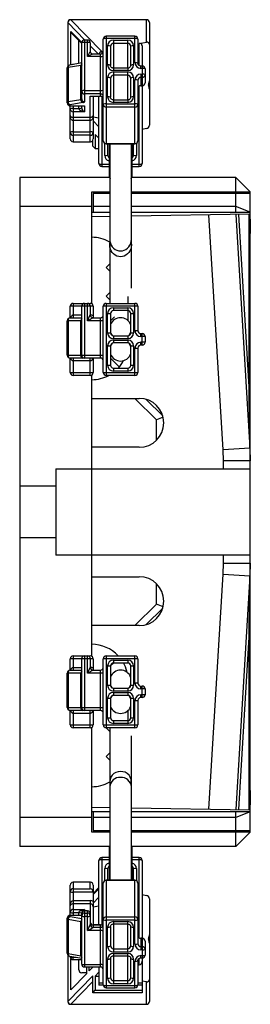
# Paper-space layout '_Links' of a CAD drawing. Header units: millimetres. Extents: x 0 to 16, y -34.2 to 34.2.
import ezdxf

# ---------------------------------------------------------------- set-up
doc = ezdxf.new("R2010")
doc.units = ezdxf.units.MM

psp = doc.layouts.new('_Links')

# ---------------------------------------------------------------- linework, layer by layer
at = {"color": 7, "linetype": 'Continuous', "lineweight": 25}
for p, q in [((3.337, 34.026), (3.337, 30.991)), ((3.339, 34.021), (3.337, 34.026)), ((4.517, 32.812), (3.339, 34.021)), ((3.339, 34.021), (3.339, 30.994)), ((8.8, 34.226), (3.537, 34.226)), ((3.537, 34.223), (3.537, 34.226)), ((3.537, 34.223), (5.7, 32.004)), ((8.8, 34.223), (3.537, 34.223)), ((8.8, 32.66), (8.8, 34.226)), ((9, 34.026), (9, 26.885)), ((3.554, 31.087), (3.554, 33.407)), ((3.554, 33.407), (4.302, 32.639)), ((3.609, 33.271), (4.3, 32.563)), ((5.8, 25.807), (5.8, 32.873)), ((8, 33.073), (6, 33.073)), ((6, 33.073), (6, 25.607)), ((8, 32.908), (6, 32.908)), ((8, 31.233), (8, 33.073)), ((8.2, 32.873), (8.2, 31.199)), ((4.1, 31.182), (4.1, 32.768)), ((4.3, 28.714), (4.3, 32.612)), ((4.7, 32.812), (4.5, 32.812)), ((4.5, 32.812), (4.5, 28.517)), ((4.7, 32.647), (4.5, 32.647)), ((4.7, 31.662), (4.7, 32.812)), ((4.9, 32.612), (4.9, 32.021)), ((5.477, 31.828), (4.9, 32.419)), ((6.1, 31.086), (6.1, 32.415)), ((6.3, 32.38), (6.3, 31.051)), ((6.5, 32.809), (7.5, 32.809)), ((6.5, 32.809), (6.5, 30.857)), ((7.5, 32.577), (6.5, 32.577)), ((7.5, 30.857), (7.5, 32.809)), ((7.7, 31.051), (7.7, 32.38)), ((7.9, 32.415), (7.9, 31.086)), ((8.3, 32.574), (8.8, 32.66)), ((8.3, 31.034), (8.3, 32.574)), ((8.5, 32.411), (8.5, 24.228)), ((5.6, 31.662), (4.7, 31.662)), ((5.6, 31.828), (5.094, 31.828)), ((5.6, 28.908), (5.6, 31.828)), ((5.7, 32.004), (5.7, 31.854)), ((3.3, 28.439), (3.3, 30.875)), ((4.241, 31.053), (3.359, 30.9)), ((3.359, 30.9), (3.359, 28.536)), ((4.3, 31.217), (3.466, 31.072)), ((3.737, 31.119), (3.7, 31.119)), ((3.7, 31.113), (3.7, 31.119)), ((4.241, 28.689), (4.241, 31.053)), ((7.5, 30.857), (6.5, 30.857)), ((6.5, 30.857), (6.5, 30.692)), ((7.5, 30.857), (7.5, 30.692)), ((8.5, 31.005), (8.4, 31.005)), ((8.4, 30.839), (8.4, 31.005)), ((8.5, 30.839), (8.4, 30.839)), ((8.7, 30.805), (8.7, 29.838)), ((6.1, 28.87), (6.1, 30.199)), ((6.3, 30.165), (6.3, 28.835)), ((7.5, 30.692), (6.5, 30.692)), ((6.5, 30.593), (7.5, 30.593)), ((6.5, 30.593), (6.5, 28.641)), ((7.5, 30.362), (6.5, 30.362)), ((7.5, 28.641), (7.5, 30.593)), ((7.7, 28.835), (7.7, 30.165)), ((7.9, 30.199), (7.9, 28.87)), ((8.4, 30.446), (8.5, 30.446)), ((8.4, 30.446), (8.4, 29.638)), ((8.5, 30.214), (8.4, 30.214)), ((8, 25.607), (8, 30.052)), ((8.2, 30.017), (8.2, 25.807)), ((8.3, 24.028), (8.3, 29.611)), ((8.4, 29.641), (8.5, 29.641)), ((8.4, 29.638), (8.5, 29.638)), ((4.5, 29.299), (5.6, 29.299)), ((5.6, 29.067), (4.5, 29.067)), ((4.9, 28.911), (5.6, 28.911)), ((4.9, 25.738), (4.9, 28.911)), ((4.969, 28.908), (5.6, 28.908)), ((5.1, 28.908), (5.1, 25.938)), ((5.5, 24.228), (5.5, 28.908)), ((5.7, 28.881), (5.7, 24.028)), ((3.359, 28.536), (4.241, 28.689)), ((3.401, 28.265), (3.5, 28.164)), ((4.383, 28.468), (3.5, 28.315)), ((3.5, 25.938), (3.5, 28.315)), ((3.5, 28.242), (4.5, 28.242)), ((3.5, 28.239), (4.431, 28.239)), ((3.7, 28.239), (3.7, 25.738)), ((4.1, 28.057), (4.1, 28.239)), ((4.3, 28.092), (4.3, 28.239)), ((4.5, 28.242), (4.5, 27.825)), ((6, 28.377), (8, 28.377)), ((8, 28.146), (6, 28.146)), ((7.5, 28.641), (6.5, 28.641)), ((6.5, 28.641), (6.5, 28.476)), ((7.5, 28.476), (6.5, 28.476)), ((7.5, 28.641), (7.5, 28.476)), ((3.7, 28.057), (4.1, 28.057)), ((4.5, 27.825), (3.7, 27.825)), ((3.7, 27.443), (4.9, 27.443)), ((5.5, 27.391), (5.1, 27.44)), ((4.9, 27.212), (3.7, 27.212)), ((5.1, 27.192), (5.5, 26.781)), ((3.7, 26.424), (4.9, 26.424)), ((4.9, 26.192), (3.7, 26.192)), ((5.5, 25.993), (5.246, 26.254)), ((5.246, 26.254), (5.246, 25.269)), ((8.8, 26.653), (8.5, 26.601)), ((3.7, 25.741), (4.9, 25.741)), ((3.7, 25.738), (4.9, 25.738)), ((5.077, 25.443), (5.077, 25.844)), ((5.077, 25.443), (5.246, 25.269)), ((5.9, 24.784), (5.9, 25.634)), ((6, 25.61), (8, 25.61)), ((6, 25.607), (8, 25.607)), ((6.1, 25.607), (6.1, 24.819)), ((6.2, 25.607), (6.2, 23.25)), ((6.25, 25.607), (6.25, 14.5)), ((7.75, 15.551), (7.75, 25.607)), ((7.8, 23.25), (7.8, 25.607)), ((7.9, 24.819), (7.9, 25.607)), ((8.1, 25.634), (8.1, 24.784)), ((5.246, 25.269), (5.5, 25.269)), ((5.7, 24.193), (6.2, 24.193)), ((5.7, 24.028), (6.2, 24.028)), ((7.8, 24.193), (8.3, 24.193)), ((7.8, 24.028), (8.3, 24.028)), ((6.25, 23.25), (0, 23.25)), ((0, 23.25), (0, -23.25)), ((15, 23.25), (7.75, 23.25)), ((15, 22.25), (15, 23.25)), ((16, 22.25), (15, 23.25)), ((5, 22.25), (6.25, 22.25)), ((5, 14.473), (5, 22.25)), ((5.1, 22.15), (5.1, 20.836)), ((6.25, 22.15), (5.1, 22.15)), ((7.75, 22.25), (16, 22.25)), ((16, 22.15), (7.75, 22.15)), ((9.5, 22.25), (9.5, 22.15)), ((15, 20.836), (15, 22.15)), ((16, -22.25), (16, 22.25)), ((5, 21.25), (0, 21.25)), ((6.25, 21.25), (5.1, 21.25)), ((15, 21.25), (7.75, 21.25)), ((16, 20.836), (15, 21.25)), ((5, 20.836), (6.25, 20.836)), ((6.25, 20.538), (5, 20.516)), ((7.75, 20.836), (16, 20.836)), ((15.98, 20.708), (7.75, 20.564)), ((14.112, 4.332), (13.135, 20.658)), ((15.001, 20.69), (15.973, 4.448)), ((15.179, 20.694), (15.92, 8.317)), ((15.92, 8.317), (15.92, 20.706)), ((6.25, 18.75), (6.215, 18.785)), ((6, 17), (6.25, 17.25)), ((6.25, 16.75), (6, 17)), ((6, 15), (6.25, 15.25)), ((3.7, 14.5), (4.9, 14.5)), ((3.7, 14.5), (3.7, 13.5)), ((4.5, 14.5), (4.5, 10.7)), ((4.7, 13.3), (4.7, 14.5)), ((6.25, 14.75), (6, 15)), ((6, 14.5), (6, 9.5)), ((6, 14.5), (8, 14.5)), ((7.5, 14.985), (7.5, 14.5)), ((8, 12.6), (8, 14.5)), ((5.1, 14.3), (3.5, 14.3)), ((3.5, 13.5), (3.5, 14.3)), ((3.7, 13.7), (4.3, 13.7)), ((4.3, 10.9), (4.3, 14.3)), ((4.7, 13.3), (4.9, 13.7)), ((4.9, 14.3), (4.9, 13.7)), ((5.1, 14.3), (5.1, 13.646)), ((8.2, 14.3), (5.8, 14.3)), ((5.8, 9.7), (5.8, 14.3)), ((6.1, 12.45), (6.1, 13.8)), ((6.1, 13.8), (6.3, 13.8)), ((6.3, 13.8), (6.3, 12.45)), ((6.5, 14.2), (7.5, 14.2)), ((6.5, 14.2), (6.5, 14)), ((7.5, 14), (6.5, 14)), ((7.5, 14.2), (7.5, 13.314)), ((7.7, 12.45), (7.7, 13.8)), ((7.7, 13.8), (7.9, 13.8)), ((7.9, 13.8), (7.9, 12.45)), ((8.2, 14.3), (8.2, 12.6)), ((4.3, 13.3), (3.3, 13.3)), ((3.3, 10.9), (3.3, 13.3)), ((3.359, 13.3), (3.359, 10.9)), ((3.5, 13.5), (4.3, 13.5)), ((4.241, 10.9), (4.241, 13.3)), ((5.1, 13.5), (4.7, 13.3)), ((5.8, 13.3), (4.7, 13.3)), ((5.1, 13.5), (5.6, 13.5)), ((5.6, 10.7), (5.6, 13.5)), ((6.3, 13.3), (6.577, 13.577)), ((6.1, 12.45), (6.3, 12.45)), ((7.7, 12.45), (7.9, 12.45)), ((8.2, 12.6), (8, 12.6)), ((8.4, 12.2), (8.4, 12.4)), ((8.4, 12.4), (8.5, 12.4)), ((8.5, 11.6), (8.5, 12.4)), ((6.5, 12.25), (6.5, 12.05)), ((6.5, 12.25), (7.5, 12.25)), ((7.5, 12.05), (6.5, 12.05)), ((6.5, 11.95), (6.5, 11.75)), ((6.5, 11.95), (7.5, 11.95)), ((7.5, 11.75), (6.5, 11.75)), ((7.5, 12.25), (7.5, 12.05)), ((7.5, 11.95), (7.5, 11.75)), ((8.7, 12.2), (8.4, 12.2)), ((8.4, 11.6), (8.4, 11.8)), ((8.7, 11.8), (8.4, 11.8)), ((8.7, 12.2), (8.7, 11.8)), ((6.1, 11.55), (6.3, 11.55)), ((6.1, 10.2), (6.1, 11.55)), ((6.3, 11.55), (6.3, 10.2)), ((7.7, 11.55), (7.9, 11.55)), ((7.7, 10.2), (7.7, 11.55)), ((7.9, 11.55), (7.9, 10.2)), ((8, 9.5), (8, 11.4)), ((8, 11.4), (8.2, 11.4)), ((8.2, 11.4), (8.2, 9.7)), ((8.5, 11.6), (8.4, 11.6)), ((3.3, 10.9), (5.8, 10.9)), ((5.6, 10.7), (3.5, 10.7)), ((3.5, 9.7), (3.5, 10.7)), ((3.7, 10.7), (3.7, 9.5)), ((4.9, 10.5), (3.7, 10.5)), ((4.9, 9.5), (4.9, 10.7)), ((5.1, 10.7), (5.1, 9.7)), ((6.911, 10.089), (6.3, 10.7)), ((3.5, 9.7), (5.1, 9.7)), ((5.8, 9.7), (8.2, 9.7)), ((6.1, 10.2), (6.3, 10.2)), ((6.5, 10), (6.5, 9.8)), ((6.5, 10), (7.5, 10)), ((7.5, 9.8), (6.5, 9.8)), ((7.5, 10), (7.5, 9.8)), ((7.7, 10.2), (7.9, 10.2)), ((4.9, 9.5), (3.7, 9.5)), ((5, -10.027), (5, 9.527)), ((8, 9.5), (6, 9.5)), ((15.973, 4.448), (15.92, 8.317)), ((5, 7.9), (8.3, 7.9)), ((9.5, 6.4), (8, 7.9)), ((8.775, 7.832), (9.932, 6.675)), ((9.955, 6.588), (9.5, 6.4)), ((9.5, 4.996), (9.5, 6.4)), ((8.3, 4.5), (5, 4.5)), ((15.973, 4.448), (14.112, 4.332)), ((14.135, 3.552), (14.112, 4.332)), ((15.973, 4.448), (16, 3.552)), ((14.135, 3), (14.135, 3.552)), ((16, 3.552), (14.135, 3.552)), ((2.5, 3), (16, 3)), ((2.5, 3), (2.5, -3)), ((2.5, 1.8), (0, 1.8)), ((2.5, -1.8), (0, -1.8)), ((16, -3), (2.5, -3)), ((14.135, -3.552), (14.135, -3)), ((14.112, -4.332), (14.135, -3.552)), ((14.135, -3.552), (16, -3.552)), ((16, -3.552), (15.973, -4.448)), ((5, -4.5), (8.3, -4.5)), ((13.135, -20.658), (14.112, -4.332)), ((14.112, -4.332), (15.973, -4.448)), ((15.973, -4.448), (15.001, -20.69)), ((15.92, -8.317), (15.973, -4.448)), ((9.5, -6.4), (9.5, -4.996)), ((8, -7.9), (9.5, -6.4)), ((9.932, -6.675), (8.775, -7.832)), ((9.955, -6.588), (9.5, -6.4)), ((8.3, -7.9), (5, -7.9)), ((15.92, -8.317), (15.179, -20.694)), ((15.92, -20.706), (15.92, -8.317)), ((5.1, -10.2), (3.5, -10.2)), ((3.5, -11), (3.5, -10.2)), ((3.7, -10), (4.9, -10)), ((3.7, -10), (3.7, -11)), ((4.3, -13.6), (4.3, -10.2)), ((4.5, -10), (4.5, -13.8)), ((4.7, -11.2), (4.7, -10)), ((4.9, -10.2), (4.9, -10.8)), ((5.1, -10.2), (5.1, -10.854)), ((8.2, -10.2), (5.8, -10.2)), ((5.8, -14.8), (5.8, -10.2)), ((6, -10), (6, -15)), ((6, -10), (8, -10)), ((8, -11.9), (8, -10)), ((8.2, -10.2), (8.2, -11.9)), ((3.7, -10.8), (4.3, -10.8)), ((4.7, -11.2), (4.9, -10.8)), ((6.1, -12.05), (6.1, -10.7)), ((6.1, -10.7), (6.3, -10.7)), ((6.3, -10.7), (6.5, -10.5)), ((6.3, -10.7), (6.3, -12.05)), ((6.5, -10.3), (7.5, -10.3)), ((6.5, -10.3), (6.5, -10.5)), ((7.5, -10.5), (6.5, -10.5)), ((7.5, -10.3), (7.5, -10.5)), ((7.7, -12.05), (7.7, -10.7)), ((7.7, -10.7), (7.9, -10.7)), ((7.9, -10.7), (7.9, -12.05)), ((4.3, -11.2), (3.3, -11.2)), ((3.3, -13.6), (3.3, -11.2)), ((3.359, -11.2), (3.359, -13.6)), ((3.5, -11), (4.3, -11)), ((4.241, -13.6), (4.241, -11.2)), ((5.1, -11), (4.7, -11.2)), ((5.8, -11.2), (4.7, -11.2)), ((5.1, -11), (5.6, -11)), ((5.6, -13.8), (5.6, -11)), ((6.358, -11.358), (6.3, -11.3)), ((6.1, -12.05), (6.3, -12.05)), ((6.5, -12.25), (6.5, -12.45)), ((6.5, -12.25), (7.5, -12.25)), ((7.5, -12.25), (7.5, -12.45)), ((7.7, -12.05), (7.9, -12.05)), ((8.2, -11.9), (8, -11.9)), ((8.4, -12.3), (8.4, -12.1)), ((8.4, -12.1), (8.5, -12.1)), ((8.7, -12.3), (8.4, -12.3)), ((8.5, -12.9), (8.5, -12.1)), ((8.7, -12.3), (8.7, -12.7)), ((6.1, -12.95), (6.3, -12.95)), ((6.1, -14.3), (6.1, -12.95)), ((6.3, -12.95), (6.3, -14.3)), ((7.5, -12.45), (6.5, -12.45)), ((6.5, -12.55), (6.5, -12.75)), ((6.5, -12.55), (7.5, -12.55)), ((7.5, -12.75), (6.5, -12.75)), ((7.5, -12.55), (7.5, -12.75)), ((7.7, -12.95), (7.9, -12.95)), ((7.7, -14.3), (7.7, -12.95)), ((7.9, -12.95), (7.9, -14.3)), ((8.4, -12.9), (8.4, -12.7)), ((8.7, -12.7), (8.4, -12.7)), ((8.5, -12.9), (8.4, -12.9)), ((3.3, -13.6), (5.8, -13.6)), ((8, -13.1), (8.2, -13.1)), ((8, -15), (8, -13.1)), ((8.2, -13.1), (8.2, -14.8)), ((5.6, -13.8), (3.5, -13.8)), ((3.5, -14.8), (3.5, -13.8)), ((3.7, -13.8), (3.7, -15)), ((4.9, -14), (3.7, -14)), ((4.9, -15), (4.9, -13.8)), ((5.1, -13.8), (5.1, -14.8)), ((6.1, -14.3), (6.3, -14.3)), ((7.5, -13.814), (7.5, -14.7)), ((7.7, -14.3), (7.9, -14.3)), ((3.5, -14.8), (5.1, -14.8)), ((4.9, -15), (3.7, -15)), ((5, -22.25), (5, -14.973)), ((5.8, -14.8), (8.2, -14.8)), ((6.25, -15.25), (6, -15)), ((8, -15), (6, -15)), ((6.25, -15), (6.25, -25.607)), ((6.5, -14.5), (6.5, -14.7)), ((6.5, -14.5), (7.5, -14.5)), ((7.5, -14.7), (6.5, -14.7)), ((7.75, -25.607), (7.75, -15.551)), ((6, -17), (6.25, -16.75)), ((6.25, -17.25), (6, -17)), ((6.215, -18.785), (6.25, -18.75)), ((5, -20.516), (6.25, -20.538)), ((6.25, -20.836), (5, -20.836)), ((5.1, -20.836), (5.1, -22.15)), ((7.75, -20.564), (15.98, -20.708)), ((16, -20.836), (7.75, -20.836)), ((16, -20.836), (15, -21.25)), ((15, -22.15), (15, -20.836)), ((5, -21.25), (0, -21.25)), ((6.25, -21.25), (5.1, -21.25)), ((15, -21.25), (7.75, -21.25)), ((6.25, -22.25), (5, -22.25)), ((5.1, -22.15), (6.25, -22.15)), ((7.75, -22.15), (16, -22.15)), ((16, -22.25), (7.75, -22.25)), ((9.5, -22.15), (9.5, -22.25)), ((15, -23.25), (15, -22.25)), ((16, -22.25), (15, -23.25)), ((6.25, -23.25), (0, -23.25)), ((6.2, -23.25), (6.2, -25.607)), ((15, -23.25), (7.75, -23.25)), ((7.8, -25.607), (7.8, -23.25)), ((5.5, -28.711), (5.5, -24.228)), ((6.2, -24.028), (5.7, -24.028)), ((5.7, -24.028), (5.7, -28.684)), ((6.2, -24.193), (5.7, -24.193)), ((8.3, -24.028), (7.8, -24.028)), ((8.3, -24.193), (7.8, -24.193)), ((8.3, -29.611), (8.3, -24.028)), ((8.5, -24.228), (8.5, -33.42)), ((5.9, -25.634), (5.9, -24.784)), ((6.1, -24.819), (6.1, -25.607)), ((7.9, -25.607), (7.9, -24.819)), ((8.1, -24.784), (8.1, -25.637)), ((3.5, -28.118), (3.5, -25.938)), ((4.9, -25.738), (3.7, -25.738)), ((3.7, -25.738), (3.7, -28.042)), ((4.9, -25.741), (3.7, -25.741)), ((4.9, -26.192), (4.9, -25.738)), ((5.1, -25.938), (5.1, -27.068)), ((5.8, -32.873), (5.8, -25.807)), ((8, -25.607), (6, -25.607)), ((6, -25.607), (6, -33.073)), ((8, -25.61), (6, -25.61)), ((8, -30.052), (8, -25.607)), ((8.2, -25.807), (8.2, -30.017)), ((3.7, -26.192), (4.9, -26.192)), ((5.1, -26.424), (3.7, -26.424)), ((5.5, -26.112), (5.1, -26.522)), ((5.5, -26.19), (5.1, -26.601)), ((8.5, -26.601), (8.8, -26.653)), ((3.7, -27.015), (4.9, -27.015)), ((4.9, -27.246), (3.7, -27.246)), ((4.9, -27.015), (4.9, -28.673)), ((5.5, -26.781), (5.1, -27.192)), ((9, -26.885), (9, -34.026)), ((4.3, -28.042), (3.5, -28.042)), ((4.3, -28.045), (3.5, -28.045)), ((3.7, -27.629), (4.5, -27.629)), ((4.1, -27.86), (3.7, -27.86)), ((4.1, -28.042), (4.1, -27.86)), ((4.3, -31.431), (4.3, -27.895)), ((4.5, -27.629), (4.5, -31.631)), ((4.7, -27.726), (4.5, -27.726)), ((4.7, -27.729), (4.5, -27.729)), ((4.5, -27.885), (4.7, -27.885)), ((4.7, -29.102), (4.7, -27.726)), ((5.1, -27.44), (5.5, -27.391)), ((5.1, -27.443), (5.1, -28.711)), ((3.3, -30.678), (3.3, -28.242)), ((4.241, -28.493), (3.359, -28.339)), ((3.359, -28.339), (3.359, -30.703)), ((3.5, -28.118), (4.3, -28.257)), ((4.241, -30.856), (4.241, -28.493)), ((4.7, -28.117), (4.5, -28.117)), ((5.6, -28.711), (5.094, -28.711)), ((5.1, -28.714), (5.1, -28.87)), ((5.6, -28.714), (5.1, -28.714)), ((5.6, -31.631), (5.6, -28.711)), ((6, -28.146), (8, -28.146)), ((8, -28.377), (6, -28.377)), ((6.5, -28.476), (7.5, -28.476)), ((6.5, -28.476), (6.5, -30.593)), ((6.5, -28.641), (7.5, -28.641)), ((7.5, -30.593), (7.5, -28.476)), ((5.6, -29.102), (4.7, -29.102)), ((5.1, -28.87), (5.6, -28.87)), ((6.1, -30.199), (6.1, -28.87)), ((6.3, -28.835), (6.3, -30.165)), ((7.7, -30.165), (7.7, -28.835)), ((7.9, -28.87), (7.9, -30.199)), ((8.5, -29.638), (8.4, -29.638)), ((8.4, -29.638), (8.4, -30.446)), ((8.5, -29.641), (8.4, -29.641)), ((8.7, -29.838), (8.7, -30.805)), ((3.337, -30.794), (3.337, -34.026)), ((3.339, -30.798), (3.339, -34.021)), ((3.359, -30.703), (4.241, -30.856)), ((6.5, -30.362), (7.5, -30.362)), ((7.5, -30.593), (6.5, -30.593)), ((6.5, -30.692), (7.5, -30.692)), ((6.5, -30.692), (6.5, -32.809)), ((7.5, -32.809), (7.5, -30.692)), ((8.4, -30.214), (8.5, -30.214)), ((8.5, -30.446), (8.4, -30.446)), ((3.466, -30.875), (4.3, -31.02)), ((3.5, -30.919), (3.5, -30.881)), ((3.554, -33.21), (3.554, -31.056)), ((3.7, -31.119), (3.7, -30.916)), ((3.7, -30.954), (3.919, -30.954)), ((3.7, -31.119), (4.3, -31.119)), ((4.1, -31.831), (4.1, -31.119)), ((4.5, -31.465), (5.6, -31.465)), ((6.1, -32.415), (6.1, -31.086)), ((6.3, -31.051), (6.3, -32.38)), ((6.5, -30.857), (7.5, -30.857)), ((7.7, -32.38), (7.7, -31.051)), ((7.9, -31.086), (7.9, -32.415)), ((8, -33.073), (8, -31.233)), ((8.2, -31.199), (8.2, -32.873)), ((8.2, -31.48), (8.3, -31.48)), ((8.3, -31.48), (8.3, -31.034)), ((8.4, -30.839), (8.5, -30.839)), ((8.4, -31.005), (8.4, -30.839)), ((8.4, -31.005), (8.5, -31.005)), ((3.554, -33.21), (4.65, -32.085)), ((4.65, -32.028), (4.3, -32.028)), ((4.5, -31.631), (5.6, -31.631)), ((4.65, -32.085), (4.65, -31.631)), ((4.824, -31.906), (4.824, -31.631)), ((4.824, -31.906), (5.093, -31.631)), ((5.5, -32.001), (5.246, -32.261)), ((5.5, -31.631), (5.5, -32.899)), ((3.339, -34.021), (5.077, -32.238)), ((5.077, -32.643), (3.537, -34.223)), ((5.077, -33.42), (5.077, -32.238)), ((5.246, -32.261), (5.5, -32.261)), ((5.246, -32.261), (5.246, -33.246)), ((5.5, -32.725), (5.8, -32.725)), ((6.5, -32.577), (7.5, -32.577)), ((7.5, -32.809), (6.5, -32.809)), ((8.2, -32.725), (8.5, -32.725)), ((8.8, -32.66), (8.5, -32.608)), ((8.8, -34.226), (8.8, -32.66)), ((5.077, -33.42), (5.246, -33.246)), ((8.5, -33.42), (5.077, -33.42)), ((5.246, -33.246), (8.5, -33.246)), ((5.802, -32.899), (5.5, -32.899)), ((6, -32.908), (8, -32.908)), ((6, -33.073), (8, -33.073)), ((8.5, -32.899), (8.198, -32.899)), ((3.339, -34.021), (3.337, -34.026)), ((3.537, -34.223), (8.8, -34.223)), ((3.537, -34.223), (3.537, -34.226)), ((3.537, -34.226), (8.8, -34.226))]:
    psp.add_line(p, q, dxfattribs=at)
at = {"color": 7, "linetype": 'Continuous', "lineweight": 25, "flags": 128}
for points in [[(3.359, 30.9), (3.345, 30.897), (3.334, 30.894), (3.324, 30.892), (3.315, 30.888), (3.309, 30.885), (3.304, 30.882), (3.301, 30.879), (3.3, 30.875)], [(4.3, 31.078), (4.299, 31.074), (4.296, 31.071), (4.291, 31.067), (4.285, 31.064), (4.276, 31.061), (4.266, 31.058), (4.255, 31.056), (4.241, 31.053)], [(3.359, 28.536), (3.345, 28.534), (3.334, 28.531), (3.324, 28.528), (3.315, 28.525), (3.309, 28.522), (3.304, 28.518), (3.301, 28.515), (3.3, 28.512)], [(4.3, 28.714), (4.299, 28.711), (4.296, 28.707), (4.291, 28.704), (4.285, 28.701), (4.276, 28.698), (4.266, 28.695), (4.255, 28.692), (4.241, 28.689)], [(4.383, 28.468), (4.409, 28.473), (4.433, 28.478), (4.453, 28.484), (4.47, 28.49), (4.483, 28.497), (4.492, 28.504), (4.498, 28.51), (4.5, 28.517)], [(3.5, 27.571), (3.503, 27.549), (3.512, 27.527), (3.527, 27.507), (3.547, 27.489), (3.571, 27.473), (3.6, 27.461), (3.632, 27.451), (3.665, 27.445), (3.7, 27.443)], [(3.7, 27.212), (3.665, 27.217), (3.632, 27.233), (3.6, 27.26), (3.571, 27.296), (3.547, 27.34), (3.527, 27.391), (3.512, 27.448), (3.503, 27.509), (3.5, 27.571)], [(4.5, 27.825), (4.431, 27.834), (4.363, 27.849), (4.3, 27.869), (4.243, 27.894), (4.194, 27.922), (4.154, 27.954), (4.124, 27.988), (4.106, 28.022), (4.1, 28.057)], [(4.9, 27.443), (4.939, 27.446), (4.977, 27.453), (5.011, 27.465), (5.041, 27.481), (5.066, 27.5), (5.085, 27.522), (5.096, 27.546), (5.1, 27.571)], [(5.1, 27.571), (5.097, 27.509), (5.088, 27.448), (5.073, 27.391), (5.053, 27.34), (5.029, 27.296), (5, 27.26), (4.968, 27.233), (4.935, 27.217), (4.9, 27.212)], [(15.98, 20.708), (15.995, 20.035), (16, 19.363)], [(6.25, 18.962), (6.261, 18.821), (6.295, 18.684), (6.35, 18.555), (6.425, 18.439), (6.518, 18.339), (6.625, 18.258), (6.743, 18.198), (6.87, 18.161), (7, 18.149), (7.13, 18.161), (7.257, 18.198), (7.375, 18.258), (7.482, 18.339), (7.575, 18.439), (7.65, 18.555), (7.705, 18.684), (7.739, 18.821), (7.75, 18.962), (7.75, 18.962)], [(7.727, 18.762), (7.739, 18.703), (7.75, 18.561), (7.739, 18.42), (7.705, 18.283), (7.65, 18.154), (7.575, 18.038), (7.482, 17.938), (7.375, 17.857), (7.257, 17.797), (7.13, 17.76), (7, 17.748), (6.87, 17.76), (6.743, 17.797), (6.625, 17.857), (6.518, 17.938), (6.425, 18.038), (6.35, 18.154), (6.295, 18.283), (6.261, 18.42), (6.25, 18.561), (6.261, 18.703), (6.267, 18.733)], [(6.436, 12.26), (6.307, 12.468), (6.3, 12.486)], [(7.7, 12.486), (7.693, 12.468), (7.564, 12.26)], [(6.3, 11.514), (6.307, 11.532), (6.436, 11.74)], [(7.564, 11.74), (7.693, 11.532), (7.7, 11.514)], [(7.193, -10.5), (7.31, -10.743), (7.435, -11.134)], [(6.436, -12.24), (6.307, -12.032), (6.3, -12.014)], [(7.7, -12.014), (7.693, -12.032), (7.564, -12.24)], [(6.3, -12.986), (6.307, -12.968), (6.436, -12.76)], [(7.564, -12.76), (7.693, -12.968), (7.7, -12.986)], [(16, -19.363), (15.995, -20.035), (15.98, -20.708)], [(3.5, -27.374), (3.504, -27.304), (3.515, -27.237), (3.534, -27.174), (3.559, -27.12), (3.589, -27.075), (3.623, -27.042), (3.661, -27.022), (3.7, -27.015)], [(3.7, -27.246), (3.661, -27.249), (3.623, -27.256), (3.589, -27.268), (3.559, -27.284), (3.534, -27.303), (3.515, -27.325), (3.504, -27.349), (3.5, -27.374)], [(4.1, -27.86), (4.106, -27.825), (4.124, -27.791), (4.154, -27.757), (4.194, -27.725), (4.243, -27.697), (4.3, -27.672), (4.363, -27.652), (4.431, -27.638), (4.5, -27.629)], [(3.359, -28.339), (3.345, -28.337), (3.334, -28.334), (3.324, -28.331), (3.315, -28.328), (3.309, -28.325), (3.304, -28.321), (3.301, -28.318), (3.3, -28.315)], [(4.3, -28.517), (4.299, -28.514), (4.296, -28.51), (4.291, -28.507), (4.285, -28.504), (4.276, -28.501), (4.266, -28.498), (4.255, -28.495), (4.241, -28.493)], [(3.359, -30.703), (3.345, -30.7), (3.334, -30.697), (3.324, -30.695), (3.315, -30.691), (3.309, -30.688), (3.304, -30.685), (3.301, -30.682), (3.3, -30.678)], [(4.3, -30.881), (4.299, -30.877), (4.296, -30.874), (4.291, -30.871), (4.285, -30.867), (4.276, -30.864), (4.266, -30.861), (4.255, -30.859), (4.241, -30.856)]]:
    psp.add_lwpolyline(points, dxfattribs=at)
at = {"color": 7, "linetype": 'Continuous', "lineweight": 25}
for centre, radius, start, end in [((3.537, 34.026), 0.2, 90, 180), ((3.544, 34.019), 0.204, 91.91658, 179.67642), ((8.802, 34.025), 0.198, 0.44191, 90.43519), ((3.748, 33.407), 0.194, 180.15557, 224.43529), ((5.998, 32.871), 0.198, 89.56481, 179.55809), ((5.952, 32.594), 0.318, 81.22054, 118.48161), ((8.002, 32.871), 0.198, 0.44191, 90.43519), ((8.048, 32.594), 0.318, 61.51839, 98.77946), ((4.5, 32.612), 0.2, 90, 180), ((4.452, 32.333), 0.318, 81.22054, 118.48161), ((4.702, 32.611), 0.198, 0.44191, 90.43519), ((4.748, 32.333), 0.318, 61.51839, 98.77946), ((6.497, 32.412), 0.397, 89.56481, 179.55809), ((6.148, 32.101), 0.318, 61.51839, 98.77946), ((6.498, 32.379), 0.198, 89.56481, 179.55809), ((7.503, 32.412), 0.397, 0.44191, 90.43519), ((7.502, 32.379), 0.198, 0.44191, 90.43519), ((7.852, 32.101), 0.318, 81.22054, 118.48161), ((8.337, 32.414), 0.163, 358.98897, 102.91589), ((8.836, 32.501), 0.164, 359.14667, 102.7582), ((6.864, 30.693), 2.371, 145.91778, 155.86384), ((5.43, 30.436), 1.427, 103.37964, 120.77332), ((5.702, 31.802), 0.202, 90.51936, 179.4461), ((5.6, 32.028), 0.2, 270, 0), ((5.648, 31.976), 0.318, 261.22054, 298.48161), ((3.5, 30.875), 0.2, 99.85108, 180), ((3.512, 30.924), 0.156, 107.38389, 188.89468), ((3.7, 30.919), 0.2, 90, 117.35435), ((4.436, 31.063), 0.194, 134.21101, 182.98466), ((6.148, 30.772), 0.318, 61.51839, 98.77946), ((6.497, 31.089), 0.397, 180.44191, 270.43519), ((7.503, 31.089), 0.397, 269.56481, 359.55809), ((7.852, 30.772), 0.318, 81.22054, 118.48161), ((8.048, 30.919), 0.318, 61.51839, 98.77946), ((8.397, 31.236), 0.397, 180.44191, 270.43519), ((8.502, 30.803), 0.198, 0.44191, 90.43519), ((8.548, 30.525), 0.318, 61.51839, 98.77946), ((6.497, 30.196), 0.397, 89.56481, 179.55809), ((6.148, 29.885), 0.318, 61.51839, 98.77946), ((6.498, 30.163), 0.198, 89.56481, 179.55809), ((7.503, 30.196), 0.397, 0.44191, 90.43519), ((7.502, 30.163), 0.198, 0.44191, 90.43519), ((7.852, 29.885), 0.318, 81.22054, 118.48161), ((8.397, 30.049), 0.397, 89.56481, 179.55809), ((8.398, 30.015), 0.198, 89.56481, 179.55809), ((8.548, 30.132), 0.318, 61.51839, 98.77946), ((8.502, 30.412), 0.198, 269.56481, 359.55809), ((8.048, 29.738), 0.318, 61.51839, 98.77946), ((8.398, 29.442), 0.198, 89.56481, 179.55809), ((8.4, 29.438), 0.2, 90, 180), ((8.5, 29.838), 0.2, 270, 0), ((8.502, 29.839), 0.198, 269.56481, 359.55809), ((4.452, 28.985), 0.318, 81.22054, 118.48161), ((4.498, 29.266), 0.198, 180.44191, 270.43519), ((4.963, 29.07), 0.171, 248.31833, 288.7322), ((5.648, 29.613), 0.318, 261.22054, 298.48161), ((5.602, 28.869), 0.198, 0.44191, 90.43519), ((5.602, 28.712), 0.198, 0.44191, 90.43519), ((5.6, 28.708), 0.2, 0, 90), ((6.148, 28.556), 0.318, 61.51839, 98.77946), ((6.497, 28.873), 0.397, 180.44191, 270.43519), ((7.503, 28.873), 0.397, 269.56481, 359.55809), ((7.852, 28.556), 0.318, 81.22054, 118.48161), ((3.498, 28.513), 0.198, 180.44191, 270.43519), ((3.5, 28.439), 0.2, 180, 270), ((3.498, 28.441), 0.198, 180.44191, 270.43519), ((3.573, 28.517), 0.215, 174.97153, 250.1381), ((4.148, 28.371), 0.318, 261.22054, 298.48161), ((4.456, 28.671), 0.215, 174.97153, 250.1381), ((4.498, 28.716), 0.198, 180.44191, 270.43519), ((4.603, 28.111), 0.304, 183.6297, 250.16083), ((4.437, 28.404), 0.173, 251.55556, 291.39391), ((5.952, 28.063), 0.318, 81.22054, 118.48161), ((5.998, 28.344), 0.198, 180.44191, 270.43519), ((8.048, 28.063), 0.318, 61.51839, 98.77946), ((8.002, 28.344), 0.198, 269.56481, 359.55809), ((3.652, 27.743), 0.318, 81.22054, 118.48161), ((3.698, 28.024), 0.198, 180.44191, 270.43519), ((8.755, 26.894), 0.245, 280.50617, 357.89113), ((3.652, 26.11), 0.318, 81.22054, 118.48161), ((3.698, 26.391), 0.198, 180.44191, 270.43519), ((4.948, 26.11), 0.318, 61.51839, 98.77946), ((4.902, 26.391), 0.198, 269.56481, 359.55809), ((3.7, 25.938), 0.2, 180, 270), ((3.698, 25.939), 0.198, 180.44191, 270.43519), ((4.9, 25.938), 0.2, 270, 0), ((4.902, 25.939), 0.198, 269.56481, 359.55809), ((6, 25.807), 0.2, 180, 270), ((5.998, 25.809), 0.198, 180.44191, 270.43519), ((8, 25.807), 0.2, 270, 0), ((8.002, 25.809), 0.198, 269.56481, 359.55809), ((5.948, 25.098), 0.318, 261.22054, 298.48161), ((6.296, 24.787), 0.396, 180.36436, 256.00901), ((6.297, 24.82), 0.197, 180.19903, 240.56348), ((7.703, 24.82), 0.197, 299.43652, 359.80097), ((7.705, 24.786), 0.395, 283.89306, 359.73358), ((8.052, 25.098), 0.318, 241.51839, 278.77946), ((5.7, 24.228), 0.2, 180, 270), ((5.652, 24.507), 0.318, 241.51839, 278.77946), ((8.3, 24.228), 0.2, 270, 0), ((8.348, 24.507), 0.318, 261.22054, 298.48161), ((7.26, 23.565), 1.06, 162.30169, 200.33658), ((6.74, 23.565), 1.06, 339.66226, 17.69948), ((5, 16.6), 2.5, 60.91591, 90), ((3.7, 14.3), 0.2, 90, 180), ((4.5, 14.3), 0.2, 90, 180), ((4.7, 14.3), 0.2, 360, 90), ((4.9, 14.3), 0.2, 0, 90), ((6, 14.3), 0.2, 90, 180), ((8, 14.3), 0.2, 360, 90), ((3.767, 13.467), 0.242, 106.02882, 172.18439), ((5.1, 13.7), 0.2, 180, 270), ((4.9, 13.3), 0.4, 60, 90), ((5.6, 13.7), 0.2, 270, 0), ((6.5, 13.8), 0.4, 90, 180), ((6.5, 13.8), 0.2, 90, 180), ((7.5, 13.8), 0.4, 0, 90), ((7.5, 13.8), 0.2, 0, 90), ((3.5, 13.3), 0.2, 90, 180), ((3.535, 13.325), 0.179, 101.42175, 188.04947), ((4.475, 13.307), 0.234, 138.53415, 181.72726), ((7, 12.755), 0.75, 21.03947, 158.96053), ((6.5, 12.45), 0.4, 180, 270), ((6.5, 12.45), 0.2, 180, 270), ((7.5, 12.45), 0.4, 270, 0), ((7.5, 12.45), 0.2, 270, 0), ((8.4, 12.6), 0.4, 180, 270), ((8.4, 12.6), 0.2, 180, 270), ((8.5, 12.2), 0.2, 360, 90), ((6.5, 11.55), 0.4, 90, 180), ((6.5, 11.55), 0.2, 90, 180), ((7.5, 11.55), 0.4, 0, 90), ((7.5, 11.55), 0.2, 0, 90), ((8.4, 11.4), 0.4, 90, 180), ((8.5, 11.8), 0.2, 270, 0), ((7, 11.245), 0.75, 201.03947, 338.96053), ((8.4, 11.4), 0.2, 90, 180), ((3.5, 10.9), 0.2, 180, 270), ((3.535, 10.875), 0.179, 171.95053, 258.57825), ((3.758, 10.725), 0.232, 186.21258, 255.57421), ((4.418, 10.875), 0.179, 171.95053, 258.57825), ((4.5, 10.9), 0.2, 180, 270), ((4.842, 10.725), 0.232, 284.42579, 353.78742), ((5.6, 10.5), 0.2, 0, 90), ((5, 11.7), 2.5, 317.15636, 331.93616), ((3.7, 9.7), 0.2, 180, 270), ((4.9, 9.7), 0.2, 270, 0), ((6, 9.7), 0.2, 180, 270), ((6.5, 10.2), 0.4, 180, 270), ((6.5, 10.2), 0.2, 180, 270), ((7.5, 10.2), 0.4, 270, 0), ((7.5, 10.2), 0.2, 270, 0), ((8, 9.7), 0.2, 270, 360), ((5, 11.7), 2.5, 270, 298.35764), ((10.96, 7.422), 5.04, 0.02153, 10.22785), ((8.3, 6.2), 1.7, 270, 90), ((8.3, -6.2), 1.7, 270, 90), ((10.96, -7.422), 5.04, 349.77215, 359.97847), ((5, -11.7), 2.5, 42.84364, 90), ((3.7, -10.2), 0.2, 90, 180), ((4.5, -10.2), 0.2, 90, 180), ((4.7, -10.2), 0.2, 360, 90), ((4.9, -10.2), 0.2, 0, 90), ((6, -10.2), 0.2, 90, 180), ((8, -10.2), 0.2, 360, 90), ((3.767, -11.033), 0.242, 106.02882, 172.18439), ((5.1, -10.8), 0.2, 180, 270), ((4.9, -11.2), 0.4, 60, 90), ((5.6, -10.8), 0.2, 270, 0), ((6.5, -10.7), 0.4, 90, 180), ((6.5, -10.7), 0.2, 90, 180), ((7.5, -10.7), 0.4, 0, 90), ((7.5, -10.7), 0.2, 0, 90), ((3.5, -11.2), 0.2, 90, 180), ((3.535, -11.175), 0.179, 101.42175, 188.04947), ((4.475, -11.193), 0.234, 138.53415, 181.72726), ((7, -11.745), 0.75, 21.03947, 158.96053), ((6.5, -12.05), 0.4, 180, 270), ((6.5, -12.05), 0.2, 180, 270), ((7.5, -12.05), 0.4, 270, 0), ((7.5, -12.05), 0.2, 270, 0), ((8.4, -11.9), 0.4, 180, 270), ((8.4, -11.9), 0.2, 180, 270), ((8.5, -12.3), 0.2, 360, 90), ((6.5, -12.95), 0.4, 90, 180), ((6.5, -12.95), 0.2, 90, 180), ((7.5, -12.95), 0.4, 0, 90), ((7.5, -12.95), 0.2, 0, 90), ((8.4, -13.1), 0.4, 90, 180), ((8.4, -13.1), 0.2, 90, 180), ((8.5, -12.7), 0.2, 270, 0), ((3.5, -13.6), 0.2, 180, 270), ((3.535, -13.625), 0.179, 171.95053, 258.57825), ((4.418, -13.625), 0.179, 171.95053, 258.57825), ((4.5, -13.6), 0.2, 180, 270), ((7, -13.255), 0.75, 201.03947, 338.96053), ((3.758, -13.775), 0.232, 186.21258, 255.57421), ((4.842, -13.775), 0.232, 284.42579, 353.78742), ((5.6, -14), 0.2, 0, 90), ((6.5, -14.3), 0.4, 180, 270), ((6.5, -14.3), 0.2, 180, 270), ((7.5, -14.3), 0.4, 270, 0), ((7.5, -14.3), 0.2, 270, 0), ((3.7, -14.8), 0.2, 180, 270), ((4.9, -14.8), 0.2, 270, 0), ((6, -14.8), 0.2, 180, 270), ((8, -14.8), 0.2, 270, 360), ((6.958, -19.158), 0.709, 86.56542, 176.42344), ((6.947, -18.733), 0.686, 85.55245, 195.23007), ((7.063, -18.725), 0.679, 343.88336, 95.33412), ((7.039, -19.162), 0.713, 3.86389, 93.14725), ((5, -16.6), 2.5, 270, 299.08409), ((7.075, -23.512), 0.875, 162.58768, 199.47321), ((6.925, -23.512), 0.875, 340.53181, 17.40731), ((5.7, -24.228), 0.2, 90, 180), ((5.652, -24.507), 0.318, 81.22054, 118.48161), ((6.295, -24.786), 0.395, 103.89306, 179.73358), ((7.704, -24.787), 0.396, 0.36436, 76.00901), ((8.302, -24.23), 0.198, 0.44191, 90.43519), ((8.348, -24.507), 0.318, 61.51839, 98.77946), ((5.948, -25.098), 0.318, 61.51839, 98.77946), ((6.297, -24.82), 0.197, 119.43652, 179.80097), ((7.703, -24.82), 0.197, 0.19903, 60.56348), ((8.052, -25.098), 0.318, 81.22054, 118.48161), ((3.7, -25.938), 0.2, 90, 180), ((3.698, -25.939), 0.198, 89.56481, 179.55809), ((4.902, -25.939), 0.198, 0.44191, 90.43519), ((6, -25.807), 0.2, 90, 180), ((5.998, -25.809), 0.198, 89.56481, 179.55809), ((8.002, -25.809), 0.198, 0.44191, 90.43519), ((3.698, -26.391), 0.198, 89.56481, 179.55809), ((3.652, -26.11), 0.318, 241.51839, 278.77946), ((4.855, -26.433), 0.245, 2.10887, 79.49383), ((8.756, -26.894), 0.245, 2.06561, 79.53709), ((4.9, -27.42), 0.405, 60.4125, 90.02317), ((4.902, -27.445), 0.198, 0.44191, 90.43519), ((3.5, -28.242), 0.2, 90, 180), ((3.498, -28.244), 0.198, 89.56481, 179.55809), ((3.698, -27.827), 0.198, 89.56481, 179.55809), ((3.652, -27.546), 0.318, 241.51839, 278.77946), ((4.148, -28.174), 0.318, 61.51839, 98.77946), ((4.602, -27.914), 0.303, 109.73042, 176.47905), ((4.5, -27.926), 0.2, 90, 180), ((4.498, -27.927), 0.198, 89.56481, 179.55809), ((4.498, -28.084), 0.198, 89.56481, 179.55809), ((4.702, -27.927), 0.198, 0.44191, 90.43519), ((4.702, -28.084), 0.198, 0.44191, 90.43519), ((3.498, -28.316), 0.198, 89.56481, 179.55809), ((3.573, -28.32), 0.215, 109.8619, 185.02847), ((4.508, -28.49), 0.267, 141.30772, 180.62537), ((4.452, -27.803), 0.318, 241.51839, 278.77946), ((4.748, -27.803), 0.318, 261.22054, 298.48161), ((1.203, -27.209), 3.976, 331.57689, 338.39765), ((5.098, -28.515), 0.198, 180.44191, 270.43519), ((5.098, -28.672), 0.198, 180.44191, 270.43519), ((5.6, -28.511), 0.2, 270, 0), ((5.602, -28.515), 0.198, 269.56481, 359.55809), ((5.602, -28.672), 0.198, 269.56481, 359.55809), ((5.998, -28.344), 0.198, 89.56481, 179.55809), ((5.952, -28.063), 0.318, 241.51839, 278.77946), ((6.497, -28.873), 0.397, 89.56481, 179.55809), ((7.503, -28.873), 0.397, 0.44191, 90.43519), ((8.002, -28.344), 0.198, 0.44191, 90.43519), ((8.048, -28.063), 0.318, 261.22054, 298.48161), ((3.99, -27.414), 1.831, 292.82957, 307.33167), ((5.648, -29.416), 0.318, 61.51839, 98.77946), ((6.148, -28.556), 0.318, 261.22054, 298.48161), ((7.852, -28.556), 0.318, 241.51839, 278.77946), ((8.048, -29.738), 0.318, 261.22054, 298.48161), ((8.397, -30.049), 0.397, 180.44191, 270.43519), ((8.4, -29.438), 0.2, 180, 270), ((8.398, -29.442), 0.198, 180.44191, 270.43519), ((8.398, -30.015), 0.198, 180.44191, 270.43519), ((8.502, -29.839), 0.198, 0.44191, 90.43519), ((3.5, -30.678), 0.2, 180, 260.14892), ((3.512, -30.727), 0.156, 171.10532, 252.61611), ((6.148, -29.885), 0.318, 261.22054, 298.48161), ((6.497, -30.196), 0.397, 180.44191, 270.43519), ((6.497, -31.089), 0.397, 89.56481, 179.55809), ((6.498, -30.163), 0.198, 180.44191, 270.43519), ((7.502, -30.163), 0.198, 269.56481, 359.55809), ((7.503, -30.196), 0.397, 269.56481, 359.55809), ((7.503, -31.089), 0.397, 0.44191, 90.43519), ((7.852, -29.885), 0.318, 241.51839, 278.77946), ((8.502, -30.412), 0.198, 0.44191, 90.43519), ((8.548, -30.132), 0.318, 261.22054, 298.48161), ((3.7, -30.919), 0.2, 180, 270), ((3.652, -30.64), 0.318, 241.51839, 278.77946), ((4.436, -30.866), 0.194, 177.01534, 225.78899), ((4.5, -31.431), 0.2, 180, 270), ((4.452, -31.151), 0.318, 241.51839, 278.77946), ((5.648, -31.779), 0.318, 61.51839, 98.77946), ((6.148, -30.772), 0.318, 261.22054, 298.48161), ((7.852, -30.772), 0.318, 241.51839, 278.77946), ((8.397, -31.236), 0.397, 89.56481, 179.55809), ((8.048, -30.919), 0.318, 261.22054, 298.48161), ((8.272, -31.253), 0.229, 276.91814, 5.55068), ((8.5, -30.805), 0.2, 270, 0), ((8.548, -30.525), 0.318, 261.22054, 298.48161), ((4.298, -31.829), 0.198, 180.44191, 270.43519), ((5.6, -31.831), 0.2, 0, 90), ((6.148, -32.101), 0.318, 261.22054, 298.48161), ((6.497, -32.412), 0.397, 180.44191, 270.43519), ((6.498, -32.379), 0.198, 180.44191, 270.43519), ((7.502, -32.379), 0.198, 269.56481, 359.55809), ((7.503, -32.412), 0.397, 269.56481, 359.55809), ((7.852, -32.101), 0.318, 241.51839, 278.77946), ((8.837, -32.501), 0.163, 257.08411, 1.01103), ((6, -32.873), 0.2, 180, 270), ((5.952, -32.594), 0.318, 241.51839, 278.77946), ((8, -32.873), 0.2, 270, 0), ((8.048, -32.594), 0.318, 261.22054, 298.48161), ((3.537, -34.026), 0.2, 180, 270), ((3.544, -34.019), 0.204, 180.32358, 268.08342), ((8.8, -34.026), 0.2, 270, 360), ((8.802, -34.025), 0.198, 269.56481, 359.55809)]:
    psp.add_arc(centre, radius, start, end, dxfattribs=at)
for points, knots in [([(4.948, 31.896), (4.946, 31.897), (4.927, 31.913), (4.907, 31.958), (4.902, 32.001), (4.9, 32.021)], [0, 0, 0, 0, 0.038218, 0.540145, 1, 1, 1, 1]), ([(5.091, 31.83), (5.081, 31.829), (5.05, 31.829), (4.996, 31.849), (4.964, 31.88), (4.948, 31.896)], [0, 0, 0, 0, 0.1863166, 0.5974339, 1, 1, 1, 1]), ([(6.5, 30.857), (6.477, 30.859), (6.429, 30.864), (6.365, 30.902), (6.319, 30.959), (6.301, 31.013), (6.3, 31.044), (6.3, 31.051)], [0, 0, 0, 0, 0.220534, 0.451925, 0.687666, 0.930443, 1, 1, 1, 1]), ([(7.7, 31.051), (7.698, 31.029), (7.693, 30.982), (7.653, 30.918), (7.591, 30.873), (7.536, 30.858), (7.506, 30.857), (7.5, 30.857)], [0, 0, 0, 0, 0.220792, 0.470967, 0.716856, 0.939656, 1, 1, 1, 1]), ([(8.4, 31.005), (8.377, 31.007), (8.329, 31.012), (8.265, 31.05), (8.219, 31.107), (8.201, 31.161), (8.2, 31.192), (8.2, 31.199)], [0, 0, 0, 0, 0.220534, 0.451925, 0.687666, 0.930443, 1, 1, 1, 1]), ([(8.944, 29.682), (8.951, 29.726), (8.963, 29.799), (8.992, 29.897), (8.997, 29.955), (9, 29.983)], [0, 0, 0, 0, 0.43808, 0.71686, 1, 1, 1, 1]), ([(9, 29.4), (8.996, 29.432), (8.989, 29.498), (8.959, 29.585), (8.949, 29.65), (8.944, 29.682)], [0, 0, 0, 0, 0.331575, 0.665288, 1, 1, 1, 1]), ([(6.5, 28.641), (6.477, 28.644), (6.429, 28.648), (6.365, 28.686), (6.319, 28.743), (6.301, 28.797), (6.3, 28.828), (6.3, 28.835)], [0, 0, 0, 0, 0.220534, 0.451925, 0.687666, 0.930443, 1, 1, 1, 1]), ([(7.7, 28.835), (7.698, 28.813), (7.693, 28.766), (7.653, 28.703), (7.591, 28.658), (7.536, 28.642), (7.506, 28.641), (7.5, 28.641)], [0, 0, 0, 0, 0.220792, 0.470967, 0.716856, 0.939656, 1, 1, 1, 1]), ([(5.1, 13.646), (5.1, 13.612), (5.1, 13.561), (5.1, 13.515), (5.1, 13.5)], [0, 0, 0, 0, 0.665455, 1, 1, 1, 1]), ([(5.1, -10.854), (5.1, -10.888), (5.1, -10.939), (5.1, -10.985), (5.1, -11)], [0, 0, 0, 0, 0.665455, 1, 1, 1, 1]), ([(5.1, -27.068), (5.1, -27.102), (5.1, -27.159), (5.1, -27.237), (5.1, -27.33), (5.1, -27.396), (5.1, -27.443), (5.1, -27.443)], [0, 0, 0, 0, 0.247491, 0.4150425, 0.587154, 0.9931091, 1, 1, 1, 1]), ([(6.3, -28.835), (6.302, -28.813), (6.307, -28.766), (6.347, -28.703), (6.409, -28.658), (6.464, -28.642), (6.494, -28.641), (6.5, -28.641)], [0, 0, 0, 0, 0.220792, 0.470967, 0.716856, 0.939656, 1, 1, 1, 1]), ([(7.5, -28.641), (7.523, -28.644), (7.571, -28.648), (7.635, -28.686), (7.681, -28.743), (7.699, -28.797), (7.7, -28.828), (7.7, -28.835)], [0, 0, 0, 0, 0.220534, 0.451925, 0.687666, 0.930443, 1, 1, 1, 1]), ([(8.944, -29.682), (8.951, -29.64), (8.963, -29.571), (8.992, -29.483), (8.997, -29.428), (9, -29.4)], [0, 0, 0, 0, 0.43808, 0.71686, 1, 1, 1, 1]), ([(9, -29.983), (8.996, -29.95), (8.989, -29.882), (8.959, -29.784), (8.949, -29.716), (8.944, -29.682)], [0, 0, 0, 0, 0.331575, 0.665288, 1, 1, 1, 1]), ([(6.3, -31.051), (6.302, -31.029), (6.307, -30.982), (6.347, -30.918), (6.409, -30.873), (6.464, -30.858), (6.494, -30.857), (6.5, -30.857)], [0, 0, 0, 0, 0.220792, 0.470967, 0.716856, 0.939656, 1, 1, 1, 1]), ([(7.5, -30.857), (7.523, -30.859), (7.571, -30.864), (7.635, -30.902), (7.681, -30.959), (7.699, -31.013), (7.7, -31.044), (7.7, -31.051)], [0, 0, 0, 0, 0.220534, 0.451925, 0.687666, 0.930443, 1, 1, 1, 1]), ([(8.2, -31.199), (8.202, -31.177), (8.207, -31.13), (8.247, -31.066), (8.309, -31.021), (8.364, -31.006), (8.394, -31.005), (8.4, -31.005)], [0, 0, 0, 0, 0.220792, 0.470967, 0.716856, 0.939656, 1, 1, 1, 1])]:
    psp.add_open_spline(points, degree=3, knots=knots, dxfattribs=at)

doc.saveas('drawing.dxf')
